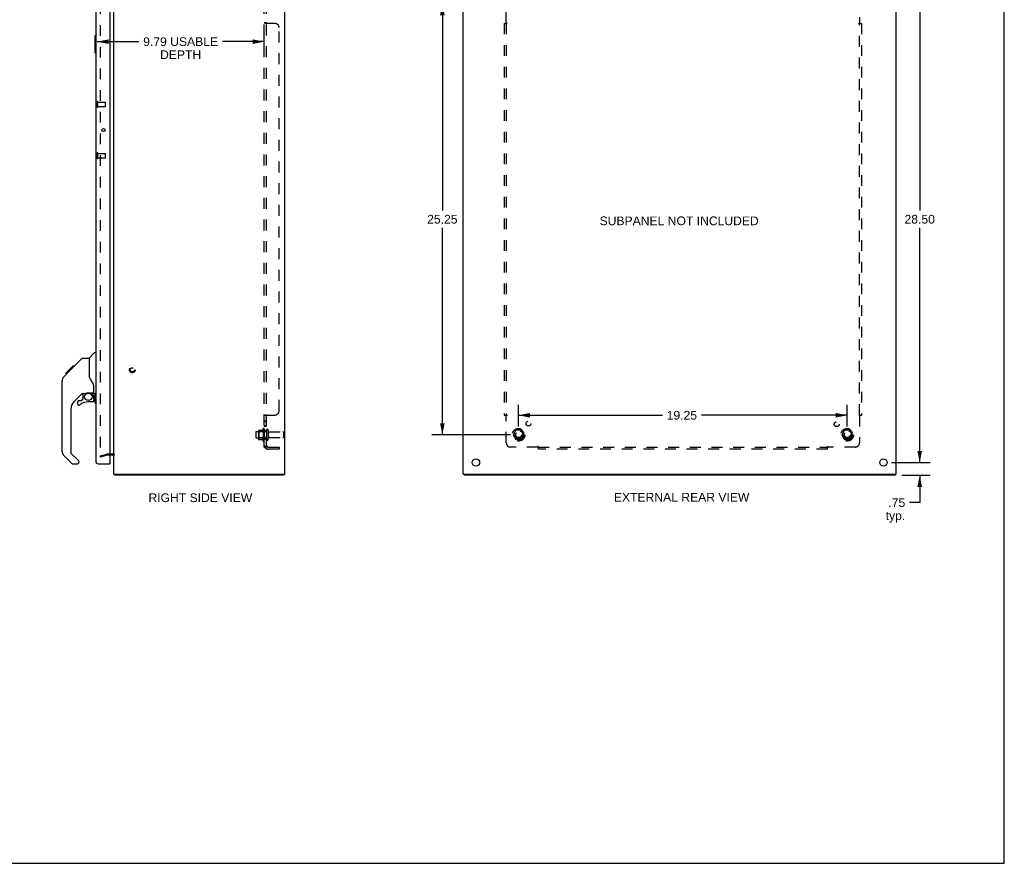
# Model space of a CAD drawing. Header units: inches. Extents: x 0 to 115, y 0 to 75.
# Tile 8 of 9: x 58 to 115, y 0 to 49. Entities that reach past the tile are written whole.
import ezdxf

# ---------------------------------------------------------------- set-up
doc = ezdxf.new("R2010")
doc.units = ezdxf.units.IN
doc.header["$LTSCALE"] = 6.344535
doc.header["$MEASUREMENT"] = 0
doc.linetypes.add('HIDDEN', pattern=[0.2, 0.1, -0.1])
doc.layers.get('0').update_dxf_attribs({"linetype": 'CONTINUOUS'})
for name, color, linetype in [('DEFAULT_2', 8, 'HIDDEN'), ('DIMENSIONS', 7, 'CONTINUOUS'), ('DOOR_ASSEMBLY', 7, 'CONTINUOUS'), ('SUBPANEL', 7, 'CONTINUOUS')]:
    doc.layers.add(name, color=color, linetype=linetype)
doc.styles.get("Standard").update_dxf_attribs({"font": 'arial.ttf'})
doc.dimstyles.new('DIMSTYLE_1', dxfattribs={"dimtxt": 0.50892, "dimasz": 0.67856, "dimexe": 0.09, "dimexo": 0.07, "dimgap": 0.0375, "dimtad": 0, "dimtih": 1, "dimtoh": 1, "dimzin": 4, "dimdsep": 46, "dimtxsty": 'Standard', "dimblk": '_FILLED', "dimblk1": '_FILLED', "dimblk2": '_FILLED', "dimcen": 0.09, "dimazin": 1, "dimtfac": 1, "dimtdec": 3, "dimtofl": 0, "dimtmove": 0, "dimatfit": 3, "dimldrblk": '_FILLED', "dimfxl": 0, "dimtolj": 1, "dimtzin": 4, "dimarcsym": 0})

# ---------------------------------------------------------------- blocks, each defined once
blk = doc.blocks.new('_FILLED')
at = {"color": 0, "linetype": 'ByBlock'}
blk.add_solid([(0, 0), (-1, 0.2), (-1, -0.2)], dxfattribs=at)
blk = doc.blocks.new('*D3')
at = {"layer": 'DIMENSIONS', "color": 2, "linetype": 'Continuous'}
for p, q in [((108.752, 51.973), (111.011, 51.973)), ((110.4, 51.973), (110.4, 38.232)), ((110.4, 23.473), (110.4, 37.214)), ((108.752, 23.473), (111.011, 23.473))]:
    blk.add_line(p, q, dxfattribs=at)
at = {"layer": 'DIMENSIONS', "color": 2, "linetype": 'Continuous', "xscale": 0.6785598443, "yscale": 0.6785598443, "zscale": 0.6785598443}
for p, rotation in [((110.4, 51.973), 90), ((110.4, 23.473), 270)]:
    blk.add_blockref('_FILLED', p, dxfattribs=dict(at, rotation=rotation))
at = {"layer": 'DIMENSIONS', "color": 2, "linetype": 'Continuous', "insert": (110.4, 37.977), "char_height": 0.5089, "width": 1.77838, "attachment_point": 2, "line_spacing_factor": 0.9}
blk.add_mtext('28.50', dxfattribs=at)
blk = doc.blocks.new('*D8')
at = {"layer": 'DIMENSIONS', "color": 2, "linetype": 'Continuous'}
for p, q in [((72.001, 47.514), (72.001, 48.731)), ((62.208, 48.121), (64.661, 48.121)), ((72.001, 48.121), (69.549, 48.121))]:
    blk.add_line(p, q, dxfattribs=at)
at = {"layer": 'DIMENSIONS', "color": 2, "linetype": 'Continuous', "xscale": 0.6785598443, "yscale": 0.6785598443, "zscale": 0.6785598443, "rotation": 180}
blk.add_blockref('_FILLED', (62.208, 48.121), dxfattribs=at)
at = {"layer": 'DIMENSIONS', "color": 2, "linetype": 'Continuous', "xscale": 0.6785598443, "yscale": 0.6785598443, "zscale": 0.6785598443}
blk.add_blockref('_FILLED', (72.001, 48.121), dxfattribs=at)
at = {"layer": 'DIMENSIONS', "color": 2, "linetype": 'Continuous', "insert": (67.105, 48.375), "char_height": 0.50892, "width": 4.37974, "attachment_point": 2, "line_spacing_factor": 0.9}
blk.add_mtext('9.79 USABLE\\PDEPTH', dxfattribs=at)
blk = doc.blocks.new('*D9')
at = {"layer": 'DIMENSIONS', "color": 2, "linetype": 'Continuous'}
for p, q in [((110.4, 23.473), (110.4, 24.83)), ((108.752, 23.473), (111.011, 23.473)), ((109.359, 22.723), (111.011, 22.723)), ((110.4, 22.723), (110.4, 21.122)), ((110.4, 21.122), (109.806, 21.122))]:
    blk.add_line(p, q, dxfattribs=at)
at = {"layer": 'DIMENSIONS', "color": 2, "linetype": 'Continuous', "xscale": 0.6785598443, "yscale": 0.6785598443, "zscale": 0.6785598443}
for p, rotation in [((110.4, 23.473), 270), ((110.4, 22.723), 90)]:
    blk.add_blockref('_FILLED', p, dxfattribs=dict(at, rotation=rotation))
at = {"layer": 'DIMENSIONS', "color": 2, "linetype": 'Continuous', "insert": (109.552, 21.377), "char_height": 0.5089, "width": 1.1446, "attachment_point": 3, "line_spacing_factor": 0.9}
blk.add_mtext('.75\\Ptyp.', dxfattribs=at)
blk = doc.blocks.new('*D13')
at = {"layer": 'DIMENSIONS', "color": 2, "linetype": 'Continuous'}
for p, q in [((86.427, 50.348), (81.826, 50.348)), ((82.437, 50.348), (82.437, 38.232)), ((82.437, 25.098), (82.437, 37.214)), ((86.427, 25.098), (81.826, 25.098))]:
    blk.add_line(p, q, dxfattribs=at)
at = {"layer": 'DIMENSIONS', "color": 2, "linetype": 'Continuous', "xscale": 0.6785598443, "yscale": 0.6785598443, "zscale": 0.6785598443}
for p, rotation in [((82.437, 50.348), 90), ((82.437, 25.098), 270)]:
    blk.add_blockref('_FILLED', p, dxfattribs=dict(at, rotation=rotation))
at = {"layer": 'DIMENSIONS', "color": 2, "linetype": 'Continuous', "insert": (82.437, 37.977), "char_height": 0.5089, "width": 1.77838, "attachment_point": 2, "line_spacing_factor": 0.9}
blk.add_mtext('25.25', dxfattribs=at)
blk = doc.blocks.new('*D14')
at = {"layer": 'DIMENSIONS', "color": 2, "linetype": 'Continuous'}
for p, q in [((86.902, 25.573), (86.902, 26.852)), ((106.152, 25.573), (106.152, 26.852)), ((86.902, 26.241), (95.324, 26.241)), ((106.152, 26.241), (97.611, 26.241))]:
    blk.add_line(p, q, dxfattribs=at)
at = {"layer": 'DIMENSIONS', "color": 2, "linetype": 'Continuous', "xscale": 0.6785598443, "yscale": 0.6785598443, "zscale": 0.6785598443, "rotation": 180}
blk.add_blockref('_FILLED', (86.902, 26.241), dxfattribs=at)
at = {"layer": 'DIMENSIONS', "color": 2, "linetype": 'Continuous', "xscale": 0.6785598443, "yscale": 0.6785598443, "zscale": 0.6785598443}
blk.add_blockref('_FILLED', (106.152, 26.241), dxfattribs=at)
at = {"layer": 'DIMENSIONS', "color": 2, "linetype": 'Continuous', "insert": (96.467, 26.495), "char_height": 0.5089, "width": 1.77838, "attachment_point": 2, "line_spacing_factor": 0.9}
blk.add_mtext('19.25', dxfattribs=at)

msp = doc.modelspace()

# ---------------------------------------------------------------- linework, layer by layer
at = {"color": 7, "linetype": 'Continuous'}
for p, q in [((115.355, 0), (115.355, 74.642)), ((63.243, 22.766), (63.264, 22.787)), ((63.264, 22.798), (63.264, 22.723)), ((73.138, 22.798), (73.138, 22.723)), ((83.715, 22.798), (83.715, 22.723)), ((108.964, 22.798), (108.964, 22.723)), ((0, 0), (115.355, 0))]:
    msp.add_line(p, q, dxfattribs=at)
at = {"color": 3, "linetype": 'Continuous'}
for p, q in [((63.201, 22.798), (63.201, 52.648)), ((73.201, 22.798), (73.201, 52.648)), ((83.652, 22.798), (83.652, 52.648)), ((109.027, 22.798), (109.027, 52.648)), ((63.131, 23.898), (62.958, 23.898)), ((63.201, 22.798), (73.201, 22.798)), ((63.252, 22.746), (63.254, 22.739)), ((73.138, 22.723), (63.264, 22.723)), ((83.652, 22.798), (109.027, 22.798)), ((108.964, 22.723), (83.715, 22.723))]:
    msp.add_line(p, q, dxfattribs=at)
for points in [[(63.243, 22.766), (63.244, 22.765), (63.245, 22.763), (63.246, 22.762), (63.247, 22.76), (63.248, 22.758), (63.249, 22.756), (63.25, 22.753), (63.251, 22.751), (63.252, 22.748), (63.252, 22.746)], [(63.254, 22.739), (63.255, 22.737), (63.255, 22.735), (63.256, 22.733), (63.257, 22.731), (63.257, 22.73), (63.258, 22.728), (63.258, 22.727), (63.259, 22.726), (63.26, 22.725), (63.261, 22.724), (63.261, 22.724), (63.262, 22.723), (63.263, 22.723), (63.264, 22.723), (63.264, 22.723)]]:
    msp.add_lwpolyline(points, dxfattribs=at)
for centre in [(84.402, 23.473), (108.277, 23.473)]:
    msp.add_circle(centre, 0.219, dxfattribs=at)
for centre, radius, start, end in [((63.131, 23.828), 0.07, 0, 90), ((63.346, 22.868), 0.145, 208.86852, 224.60138)]:
    msp.add_arc(centre, radius, start, end, dxfattribs=at)
at = {"layer": 'DEFAULT_2', "color": 8, "linetype": 'HIDDEN'}
for p, q in [((62.389, 51.632), (62.389, 23.814)), ((71.931, 25.454), (71.931, 24.742)), ((72.001, 25.432), (72.001, 24.764)), ((71.501, 25.251), (71.501, 24.945)), ((71.531, 25.281), (72.126, 25.281)), ((71.531, 24.915), (72.126, 24.915)), ((71.665, 25.353), (71.665, 24.842)), ((71.685, 25.281), (71.665, 25.301)), ((71.685, 24.914), (71.665, 24.894)), ((71.676, 25.375), (71.904, 25.375)), ((71.676, 24.82), (71.904, 24.82)), ((71.981, 25.281), (71.685, 25.281)), ((71.685, 25.281), (71.685, 24.914)), ((71.981, 24.914), (71.685, 24.914)), ((71.981, 25.281), (72.001, 25.301)), ((71.981, 25.281), (71.981, 24.914)), ((71.981, 24.914), (72.001, 24.894)), ((72.126, 25.362), (72.126, 24.833)), ((72.232, 25.362), (72.232, 24.833)), ((72.295, 25.264), (73.096, 25.264)), ((72.295, 24.932), (73.096, 24.932)), ((73.126, 25.234), (73.126, 24.962)), ((86.739, 25.37), (86.585, 25.103)), ((86.585, 25.093), (86.739, 24.825)), ((87.057, 25.375), (86.748, 25.375)), ((87.057, 24.82), (86.748, 24.82)), ((87.22, 25.103), (87.066, 25.37)), ((87.066, 24.825), (87.22, 25.093)), ((105.989, 25.37), (105.835, 25.103)), ((105.835, 25.093), (105.989, 24.825)), ((106.307, 25.375), (105.998, 25.375)), ((106.307, 24.82), (105.998, 24.82)), ((106.47, 25.103), (106.316, 25.37)), ((106.316, 24.825), (106.47, 25.093)), ((62.389, 23.866), (62.773, 23.969)), ((62.408, 23.793), (62.389, 23.866)), ((62.793, 23.896), (62.408, 23.793)), ((62.803, 23.973), (63.131, 23.973)), ((62.958, 23.898), (62.803, 23.898))]:
    msp.add_line(p, q, dxfattribs=at)
for points in [[(62.389, 23.814), (62.389, 23.812), (62.389, 23.811), (62.39, 23.809), (62.39, 23.808), (62.391, 23.807)], [(62.403, 23.799), (62.403, 23.799), (62.401, 23.799), (62.4, 23.799), (62.398, 23.8), (62.397, 23.8), (62.396, 23.801), (62.395, 23.802), (62.393, 23.803), (62.392, 23.804), (62.392, 23.805), (62.391, 23.807)], [(62.407, 23.799), (62.406, 23.799), (62.404, 23.799), (62.403, 23.799)]]:
    msp.add_lwpolyline(points, dxfattribs=at)
for centre, radius in [((64.276, 28.898), 0.164), ((64.276, 28.898), 0.124), ((86.902, 25.098), 0.372), ((86.902, 25.098), 0.356), ((86.902, 25.098), 0.318), ((106.152, 25.098), 0.372), ((106.152, 25.098), 0.356), ((106.152, 25.098), 0.318), ((86.902, 25.098), 0.204), ((86.902, 25.098), 0.183), ((86.902, 25.098), 0.183), ((86.902, 25.098), 0.166), ((106.152, 25.098), 0.204), ((106.152, 25.098), 0.183), ((106.152, 25.098), 0.183), ((106.152, 25.098), 0.166)]:
    msp.add_circle(centre, radius, dxfattribs=at)
for centre, radius, start, end in [((71.885, 25.385), 0.01, 270, 336.03207), ((72.532, 25.098), 0.698, 149.33687, 156.03207), ((71.963, 25.432), 0.0384, 0, 145.55034), ((72.179, 25.362), 0.053, 0, 180), ((71.531, 25.251), 0.03, 90, 180), ((71.531, 24.945), 0.03, 180, 270), ((71.807, 25.353), 0.141, 174.79195, 180), ((71.807, 24.842), 0.141, 180, 185.20805), ((71.676, 25.365), 0.01, 90, 174.80617), ((71.676, 24.83), 0.01, 185.19383, 270), ((71.885, 24.81), 0.01, 23.96793, 90), ((72.532, 25.098), 0.698, 203.96793, 210.66313), ((72.179, 24.833), 0.053, 180, 360), ((72.295, 25.326), 0.0625, 180, 270), ((72.295, 24.869), 0.0625, 90, 180), ((73.096, 25.234), 0.03, 0, 90), ((73.096, 24.962), 0.03, 270, 360), ((86.594, 25.098), 0.01, 150.01268, 209.98829), ((86.748, 25.365), 0.01, 90.01235, 149.98915), ((86.748, 24.83), 0.01, 210.01204, 269.98872), ((87.057, 25.365), 0.01, 30.01204, 89.98872), ((87.057, 24.83), 0.01, 270.01235, 329.98915), ((87.211, 25.098), 0.01, 330.01268, 29.98829), ((105.844, 25.098), 0.01, 150.01268, 209.98829), ((105.998, 25.365), 0.01, 90.01235, 149.98915), ((105.998, 24.83), 0.01, 210.01204, 269.98872), ((106.307, 25.365), 0.01, 30.01204, 89.98872), ((106.307, 24.83), 0.01, 270.01235, 329.98915), ((106.461, 25.098), 0.01, 330.01268, 29.98829), ((71.963, 24.764), 0.0384, 214.44966, 360), ((62.803, 23.858), 0.115, 90, 105), ((62.803, 23.858), 0.04, 90, 105), ((63.131, 23.828), 0.145, 38.75492, 90)]:
    msp.add_arc(centre, radius, start, end, dxfattribs=at)
at = {"layer": 'DOOR_ASSEMBLY', "color": 3, "linetype": 'Continuous'}
for p, q in [((62.958, 51.958), (62.958, 23.488)), ((62.133, 51.903), (62.133, 23.543)), ((62.278, 23.398), (62.958, 23.398))]:
    msp.add_line(p, q, dxfattribs=at)
at = {"layer": 'DOOR_ASSEMBLY', "color": 7, "linetype": 'Continuous'}
for p, q in [((62.073, 48.458), (62.073, 47.488)), ((62.088, 48.473), (62.133, 48.473)), ((62.12, 48.373), (62.12, 47.573)), ((62.088, 47.473), (62.133, 47.473)), ((60.558, 28.799), (61.323, 29.564)), ((61.379, 29.587), (61.74, 29.587)), ((61.74, 29.587), (61.74, 28.482)), ((61.746, 29.592), (62.043, 29.89)), ((62.133, 29.902), (62.071, 29.902)), ((60.39, 28.698), (60.8, 29.107)), ((60.558, 28.865), (60.625, 28.865)), ((60.707, 28.947), (60.64, 28.947)), ((60.716, 29.024), (60.783, 29.024)), ((60.8, 29.107), (60.802, 29.109)), ((60.8, 29.108), (60.867, 29.108)), ((60.866, 29.107), (60.8, 29.107)), ((60.802, 29.109), (60.868, 29.109)), ((60.28, 28.52), (60.26, 28.498)), ((60.28, 28.52), (60.558, 28.798)), ((60.386, 28.694), (60.389, 28.697)), ((60.386, 28.694), (60.453, 28.694)), ((60.389, 28.697), (60.456, 28.697)), ((60.39, 28.698), (60.457, 28.698)), ((60.538, 28.779), (60.471, 28.779)), ((60.598, 28.839), (60.579, 28.819)), ((61.759, 28.491), (61.74, 28.545)), ((61.787, 28.426), (61.759, 28.491)), ((60.165, 24.14), (60.165, 28.243)), ((62.015, 27.559), (62.015, 27.966)), ((61.351, 27.525), (60.85, 27.023)), ((61.31, 27.108), (61.382, 27.18)), ((61.385, 27.515), (61.385, 27.188)), ((61.428, 27.52), (61.515, 27.52)), ((61.7, 27.561), (61.996, 27.561)), ((61.878, 27.561), (61.958, 27.481)), ((61.948, 27.472), (61.943, 27.467)), ((61.952, 27.476), (61.948, 27.472)), ((61.996, 27.342), (62.015, 27.342)), ((62.015, 27.105), (62.015, 27.342)), ((62.055, 27.52), (62.133, 27.52)), ((62.073, 27.52), (62.073, 26.988)), ((62.12, 27.52), (62.12, 27.073)), ((60.677, 26.606), (60.677, 24.054)), ((61.07, 27.026), (61.07, 26.907)), ((61.149, 27.105), (61.302, 27.105)), ((61.937, 27.026), (61.7, 27.026)), ((62.088, 26.973), (62.133, 26.973)), ((60.732, 23.409), (60.28, 23.861)), ((60.7, 23.998), (61.135, 23.563)), ((61.07, 23.386), (60.788, 23.386)), ((61.149, 23.529), (61.149, 23.465)), ((62.943, 23.473), (62.958, 23.473)), ((62.958, 23.473), (62.958, 23.398))]:
    msp.add_line(p, q, dxfattribs=at)
at = {"layer": 'DOOR_ASSEMBLY', "color": 8, "linetype": 'HIDDEN'}
for p, q in [((62.208, 44.303), (62.208, 44.587)), ((62.251, 44.303), (62.251, 44.587)), ((62.251, 44.569), (62.698, 44.569)), ((62.708, 44.331), (62.708, 44.559)), ((62.251, 44.321), (62.698, 44.321)), ((62.208, 41.303), (62.208, 41.587)), ((62.251, 41.303), (62.251, 41.587)), ((62.251, 41.569), (62.698, 41.569)), ((62.708, 41.331), (62.708, 41.559)), ((62.251, 41.321), (62.698, 41.321))]:
    msp.add_line(p, q, dxfattribs=at)
at = {"layer": 'DOOR_ASSEMBLY', "color": 7, "linetype": 'Continuous'}
for points in [[(62.118, 48.409), (62.119, 48.403), (62.119, 48.397), (62.12, 48.391), (62.12, 48.385), (62.12, 48.379), (62.12, 48.373)], [(62.12, 47.573), (62.12, 47.566), (62.12, 47.56), (62.12, 47.554), (62.119, 47.548), (62.119, 47.542), (62.118, 47.537)], [(61.323, 29.564), (61.331, 29.57), (61.339, 29.576), (61.348, 29.581), (61.358, 29.584), (61.368, 29.586), (61.379, 29.587)], [(60.684, 28.925), (60.663, 28.903), (60.641, 28.882), (60.62, 28.86), (60.598, 28.839)], [(60.28, 28.52), (60.26, 28.498), (60.235, 28.466), (60.213, 28.431), (60.195, 28.394), (60.181, 28.355), (60.172, 28.314), (60.166, 28.273), (60.165, 28.243)], [(60.579, 28.819), (60.565, 28.805), (60.558, 28.798)], [(61.962, 28.137), (61.912, 28.21), (61.862, 28.287), (61.822, 28.359), (61.787, 28.426)], [(62.015, 27.966), (62.014, 27.99), (62.01, 28.024), (62.001, 28.058), (61.989, 28.09), (61.974, 28.119), (61.962, 28.137)], [(61.515, 27.52), (61.517, 27.52), (61.524, 27.521), (61.533, 27.523), (61.543, 27.526), (61.555, 27.53), (61.568, 27.535), (61.583, 27.54), (61.599, 27.545), (61.617, 27.55), (61.635, 27.554), (61.654, 27.558), (61.673, 27.56), (61.692, 27.561), (61.7, 27.561)], [(61.995, 27.342), (61.995, 27.356), (61.993, 27.37), (61.99, 27.383), (61.987, 27.397), (61.982, 27.41), (61.976, 27.423), (61.969, 27.435), (61.961, 27.446), (61.953, 27.457), (61.943, 27.467)], [(61.958, 27.481), (61.957, 27.481), (61.957, 27.481), (61.956, 27.48), (61.955, 27.479), (61.952, 27.476)], [(62.12, 27.073), (62.12, 27.066), (62.12, 27.06), (62.12, 27.054), (62.119, 27.048), (62.119, 27.042), (62.118, 27.037)]]:
    msp.add_lwpolyline(points, dxfattribs=at)
at = {"layer": 'DOOR_ASSEMBLY', "color": 3, "linetype": 'Continuous'}
msp.add_circle((62.586, 42.945), 0.094, dxfattribs=at)
at = {"layer": 'DOOR_ASSEMBLY', "color": 7, "linetype": 'Continuous'}
msp.add_circle((61.7, 27.321), 0.217, dxfattribs=at)
for centre, radius, start, end in [((62.088, 48.458), 0.015, 90, 180), ((62.118, 48.458), 0.015, 0, 90), ((62.088, 47.488), 0.015, 180, 270), ((62.118, 47.488), 0.015, 270, 360), ((62.071, 29.862), 0.0394, 90, 135), ((60.598, 28.226), 0.433, 137.27268, 137.76144), ((61.428, 27.323), 0.197, 90, 135), ((61.374, 27.188), 0.0118, 315, 360), ((61.818, 27.342), 0.197, 0, 45), ((61.996, 27.581), 0.0197, 270, 360), ((62.055, 27.559), 0.0394, 180, 270), ((61.267, 26.606), 0.591, 135, 180), ((61.149, 27.026), 0.0787, 90, 180), ((61.149, 26.907), 0.0787, 180, 309.5212), ((61.7, 26.238), 0.787, 90, 129.5212), ((61.302, 27.116), 0.0118, 270, 315), ((61.937, 27.105), 0.0787, 270, 360), ((62.088, 26.988), 0.015, 180, 270), ((62.118, 26.988), 0.015, 270, 360), ((60.559, 24.14), 0.394, 180, 225), ((60.755, 24.054), 0.0787, 180, 225), ((60.788, 23.465), 0.0787, 225, 270), ((61.07, 23.465), 0.0787, 270, 360), ((61.102, 23.529), 0.0472, 0, 45)]:
    msp.add_arc(centre, radius, start, end, dxfattribs=at)
at = {"layer": 'DOOR_ASSEMBLY', "color": 8, "linetype": 'HIDDEN'}
for centre, radius, start, end in [((62.23, 44.587), 0.0215, 360, 180), ((62.698, 44.559), 0.01, 360, 90), ((62.23, 44.303), 0.0215, 180, 0), ((62.698, 44.331), 0.01, 270, 0), ((62.23, 41.587), 0.0215, 360, 180), ((62.698, 41.559), 0.01, 360, 90), ((62.23, 41.303), 0.0215, 180, 0), ((62.698, 41.331), 0.01, 270, 0)]:
    msp.add_arc(centre, radius, start, end, dxfattribs=at)
at = {"layer": 'DOOR_ASSEMBLY', "color": 3, "linetype": 'Continuous'}
for centre, radius, start, end in [((62.278, 23.543), 0.145, 180, 270), ((62.943, 23.488), 0.015, 270, 360)]:
    msp.add_arc(centre, radius, start, end, dxfattribs=at)
at = {"layer": 'SUBPANEL', "color": 8, "linetype": 'HIDDEN'}
for p, q in [((72.001, 24.379), (72.001, 51.066)), ((72.126, 24.379), (72.126, 51.066)), ((86.184, 49.227), (86.184, 50.816)), ((106.871, 50.816), (106.871, 49.227)), ((72.001, 49.226), (72.001, 49.227)), ((72.126, 49.227), (72.001, 49.227)), ((72.006, 49.217), (72.005, 49.219)), ((72.055, 49.191), (72.054, 49.193)), ((72.626, 49.191), (72.055, 49.191)), ((72.127, 49.226), (72.126, 49.227)), ((72.129, 49.221), (72.128, 49.222)), ((86.059, 49.191), (86.059, 26.254)), ((86.059, 49.191), (86.225, 49.191)), ((86.184, 49.191), (86.184, 26.254)), ((106.83, 49.191), (106.996, 49.191)), ((106.871, 26.254), (106.871, 49.191)), ((106.996, 49.191), (106.996, 26.254)), ((72.876, 26.504), (72.876, 48.941)), ((72.126, 26.219), (72.001, 26.219)), ((72.008, 26.23), (72.006, 26.228)), ((72.013, 26.233), (72.01, 26.231)), ((72.055, 26.254), (72.626, 26.254)), ((72.13, 26.226), (72.129, 26.225)), ((72.144, 26.237), (72.143, 26.236)), ((72.152, 26.246), (72.151, 26.244)), ((86.059, 26.254), (86.225, 26.254)), ((86.184, 24.629), (86.184, 26.219)), ((106.83, 26.254), (106.996, 26.254)), ((106.871, 26.219), (106.871, 24.629)), ((72.126, 25.893), (72.001, 25.893)), ((72.126, 25.857), (72.001, 25.857)), ((72.126, 25.612), (72.001, 25.612)), ((72.126, 25.576), (72.001, 25.576)), ((72.126, 25.348), (72.001, 25.348)), ((72.126, 24.848), (72.001, 24.848)), ((72.126, 24.379), (72.001, 24.379)), ((72.055, 24.34), (72.152, 24.42)), ((72.104, 24.389), (72.102, 24.388)), ((72.105, 24.39), (72.104, 24.389)), ((72.107, 24.39), (72.105, 24.39)), ((72.108, 24.391), (72.107, 24.39)), ((72.11, 24.391), (72.108, 24.391)), ((72.111, 24.392), (72.11, 24.391)), ((72.112, 24.393), (72.111, 24.392)), ((72.114, 24.393), (72.112, 24.393)), ((72.115, 24.394), (72.114, 24.393)), ((72.116, 24.394), (72.115, 24.394)), ((72.118, 24.395), (72.116, 24.394)), ((72.119, 24.396), (72.118, 24.395)), ((72.12, 24.396), (72.119, 24.396)), ((72.121, 24.397), (72.12, 24.396)), ((72.122, 24.397), (72.121, 24.397)), ((72.123, 24.398), (72.122, 24.397)), ((72.144, 24.406), (72.14, 24.401)), ((72.238, 24.379), (72.876, 24.379)), ((72.876, 24.254), (72.238, 24.254)), ((72.876, 24.379), (72.876, 24.254)), ((88.023, 24.379), (86.434, 24.379)), ((88.059, 24.254), (88.059, 24.42)), ((88.059, 24.379), (104.996, 24.379)), ((104.996, 24.254), (88.059, 24.254)), ((104.996, 24.254), (104.996, 24.42)), ((106.621, 24.379), (105.032, 24.379))]:
    msp.add_line(p, q, dxfattribs=at)
for points in [[(72.013, 49.213), (72.01, 49.214), (72.008, 49.216), (72.006, 49.217), (72.005, 49.219), (72.004, 49.22), (72.003, 49.222), (72.002, 49.223), (72.002, 49.225), (72.001, 49.226), (72.001, 49.227)], [(72.03, 49.205), (72.027, 49.206), (72.024, 49.207), (72.021, 49.208), (72.018, 49.21), (72.015, 49.211), (72.013, 49.213), (72.01, 49.214), (72.008, 49.216)], [(72.042, 49.199), (72.039, 49.201), (72.036, 49.202), (72.03, 49.205)], [(72.05, 49.195), (72.047, 49.197), (72.045, 49.198), (72.042, 49.199)], [(72.055, 49.191), (72.054, 49.193), (72.052, 49.194), (72.05, 49.195)], [(72.134, 49.216), (72.133, 49.217), (72.131, 49.218), (72.13, 49.219), (72.129, 49.221), (72.128, 49.222), (72.127, 49.223), (72.127, 49.225), (72.127, 49.226), (72.126, 49.227)], [(72.14, 49.212), (72.136, 49.215), (72.134, 49.216), (72.133, 49.217), (72.131, 49.218), (72.13, 49.219)], [(72.148, 49.205), (72.147, 49.206), (72.146, 49.207), (72.144, 49.209), (72.143, 49.21), (72.141, 49.211), (72.14, 49.212)], [(72.152, 49.191), (72.152, 49.193), (72.152, 49.194), (72.152, 49.196), (72.152, 49.197), (72.152, 49.198), (72.152, 49.2), (72.151, 49.201), (72.15, 49.202), (72.149, 49.204), (72.148, 49.205), (72.147, 49.206), (72.146, 49.207), (72.144, 49.209), (72.143, 49.21)], [(72.152, 49.193), (72.152, 49.194), (72.152, 49.196), (72.152, 49.197), (72.152, 49.198), (72.152, 49.2)], [(86.145, 49.191), (86.147, 49.193), (86.149, 49.194), (86.15, 49.195), (86.152, 49.197), (86.154, 49.198), (86.155, 49.199), (86.157, 49.201), (86.158, 49.202), (86.16, 49.203), (86.161, 49.205), (86.162, 49.206), (86.164, 49.207), (86.165, 49.208), (86.17, 49.214)], [(86.17, 49.214), (86.172, 49.216), (86.174, 49.217), (86.175, 49.219), (86.177, 49.22), (86.178, 49.222), (86.18, 49.223), (86.181, 49.225), (86.183, 49.226), (86.184, 49.227)], [(86.202, 49.215), (86.198, 49.217), (86.196, 49.218), (86.194, 49.219), (86.192, 49.221), (86.19, 49.222), (86.188, 49.223), (86.186, 49.225), (86.185, 49.226), (86.184, 49.227)], [(86.225, 49.191), (86.224, 49.193), (86.223, 49.194), (86.223, 49.196), (86.222, 49.197), (86.221, 49.198), (86.22, 49.2), (86.219, 49.201), (86.218, 49.202), (86.217, 49.204), (86.216, 49.205), (86.214, 49.206), (86.213, 49.207), (86.211, 49.209), (86.209, 49.21), (86.208, 49.211), (86.206, 49.212), (86.204, 49.213), (86.202, 49.215)], [(106.83, 49.191), (106.831, 49.193), (106.831, 49.194), (106.832, 49.196), (106.833, 49.197), (106.834, 49.198), (106.835, 49.2), (106.836, 49.201), (106.837, 49.202), (106.838, 49.204), (106.839, 49.205), (106.841, 49.206), (106.842, 49.207), (106.844, 49.209), (106.845, 49.21), (106.847, 49.211), (106.849, 49.212), (106.851, 49.213), (106.853, 49.215), (106.857, 49.217)], [(106.857, 49.217), (106.859, 49.218), (106.861, 49.219), (106.863, 49.221), (106.865, 49.222), (106.867, 49.223), (106.868, 49.225), (106.87, 49.226), (106.871, 49.227)], [(106.883, 49.216), (106.881, 49.217), (106.88, 49.219), (106.878, 49.22), (106.876, 49.222), (106.875, 49.223), (106.874, 49.225), (106.872, 49.226), (106.871, 49.227)], [(106.89, 49.208), (106.886, 49.213), (106.883, 49.216)], [(106.91, 49.191), (106.908, 49.193), (106.906, 49.194), (106.905, 49.195), (106.903, 49.197), (106.901, 49.198), (106.9, 49.199), (106.898, 49.201), (106.897, 49.202), (106.895, 49.203), (106.894, 49.205), (106.893, 49.206), (106.891, 49.207), (106.89, 49.208)], [(72.036, 26.243), (72.03, 26.241), (72.027, 26.24), (72.024, 26.238), (72.021, 26.237), (72.018, 26.236), (72.015, 26.234), (72.013, 26.233), (72.01, 26.231), (72.008, 26.23), (72.006, 26.228), (72.005, 26.227), (72.004, 26.225), (72.003, 26.223), (72.002, 26.222), (72.002, 26.221), (72.001, 26.22), (72.001, 26.219)], [(72.002, 26.221), (72.001, 26.22), (72.001, 26.219)], [(72.042, 26.246), (72.039, 26.245), (72.036, 26.243)], [(72.055, 26.254), (72.054, 26.253), (72.052, 26.251), (72.05, 26.25), (72.047, 26.249), (72.045, 26.247), (72.042, 26.246)], [(72.055, 26.254), (72.054, 26.253), (72.052, 26.251), (72.05, 26.25)], [(72.136, 26.231), (72.134, 26.23), (72.133, 26.228), (72.131, 26.227), (72.13, 26.226), (72.129, 26.225), (72.128, 26.223), (72.127, 26.222), (72.127, 26.221), (72.127, 26.22), (72.126, 26.219)], [(72.127, 26.221), (72.127, 26.22), (72.126, 26.219)], [(72.134, 26.23), (72.133, 26.228), (72.131, 26.227)], [(72.152, 26.254), (72.152, 26.252), (72.152, 26.251), (72.152, 26.25), (72.152, 26.248), (72.152, 26.247), (72.152, 26.246), (72.151, 26.244), (72.15, 26.243), (72.149, 26.242), (72.148, 26.24), (72.147, 26.239), (72.146, 26.238), (72.144, 26.237), (72.143, 26.236), (72.141, 26.234), (72.14, 26.233), (72.136, 26.231)], [(72.15, 26.243), (72.149, 26.242), (72.148, 26.24), (72.147, 26.239)], [(72.152, 26.254), (72.152, 26.252), (72.152, 26.251), (72.152, 26.25)], [(86.145, 26.254), (86.147, 26.253), (86.149, 26.251), (86.15, 26.25), (86.152, 26.249), (86.154, 26.247), (86.155, 26.246), (86.157, 26.245), (86.158, 26.243), (86.16, 26.242), (86.161, 26.241), (86.162, 26.24), (86.164, 26.238), (86.165, 26.237)], [(86.165, 26.237), (86.169, 26.233), (86.172, 26.23)], [(86.172, 26.23), (86.174, 26.228), (86.175, 26.227), (86.177, 26.225), (86.178, 26.223), (86.18, 26.222), (86.181, 26.221), (86.183, 26.22), (86.184, 26.219)], [(86.198, 26.228), (86.196, 26.227), (86.194, 26.226), (86.192, 26.225), (86.19, 26.223), (86.188, 26.222), (86.186, 26.221), (86.185, 26.22), (86.184, 26.219)], [(86.225, 26.254), (86.224, 26.252), (86.223, 26.251), (86.223, 26.25), (86.222, 26.248), (86.221, 26.247), (86.22, 26.246), (86.219, 26.244), (86.218, 26.243), (86.217, 26.242), (86.216, 26.24), (86.214, 26.239), (86.213, 26.238), (86.211, 26.237), (86.209, 26.236), (86.208, 26.234), (86.206, 26.233), (86.204, 26.232), (86.202, 26.231), (86.198, 26.228)], [(106.83, 26.254), (106.831, 26.252), (106.831, 26.251), (106.832, 26.25), (106.833, 26.248), (106.834, 26.247), (106.835, 26.246), (106.836, 26.244), (106.837, 26.243), (106.838, 26.242), (106.839, 26.24), (106.841, 26.239), (106.842, 26.238), (106.844, 26.237), (106.845, 26.236), (106.847, 26.234), (106.849, 26.233), (106.851, 26.232), (106.853, 26.231)], [(106.853, 26.231), (106.857, 26.228), (106.859, 26.227), (106.861, 26.226), (106.863, 26.225), (106.865, 26.223), (106.867, 26.222), (106.868, 26.221), (106.87, 26.22), (106.871, 26.219)], [(106.884, 26.231), (106.883, 26.23), (106.881, 26.228), (106.88, 26.227), (106.878, 26.225), (106.876, 26.223), (106.875, 26.222), (106.874, 26.221), (106.872, 26.22), (106.871, 26.219)], [(106.91, 26.254), (106.908, 26.253), (106.906, 26.251), (106.905, 26.25), (106.903, 26.249), (106.901, 26.247), (106.9, 26.246), (106.898, 26.245), (106.897, 26.243), (106.895, 26.242), (106.894, 26.241), (106.893, 26.24), (106.891, 26.238), (106.89, 26.237), (106.884, 26.231)], [(72.03, 24.356), (72.024, 24.359), (72.021, 24.36), (72.018, 24.362), (72.015, 24.363), (72.013, 24.364), (72.01, 24.366), (72.008, 24.367), (72.006, 24.369), (72.005, 24.371), (72.004, 24.372), (72.003, 24.374), (72.002, 24.375), (72.002, 24.377), (72.001, 24.378), (72.001, 24.379)], [(72.055, 24.34), (72.054, 24.342), (72.052, 24.344), (72.05, 24.346), (72.047, 24.347), (72.045, 24.349), (72.042, 24.35), (72.039, 24.352), (72.036, 24.353), (72.033, 24.355), (72.03, 24.356)], [(72.102, 24.388), (72.1, 24.388), (72.099, 24.387), (72.099, 24.387), (72.098, 24.387), (72.097, 24.386), (72.096, 24.386), (72.095, 24.386), (72.094, 24.385), (72.093, 24.385), (72.092, 24.385), (72.091, 24.385), (72.09, 24.384), (72.09, 24.384), (72.089, 24.384), (72.088, 24.383), (72.087, 24.383), (72.086, 24.383), (72.085, 24.383), (72.084, 24.382), (72.083, 24.382), (72.082, 24.382), (72.082, 24.382), (72.081, 24.382), (72.08, 24.381), (72.079, 24.381), (72.078, 24.381), (72.078, 24.381), (72.077, 24.381), (72.076, 24.38), (72.075, 24.38), (72.075, 24.38), (72.074, 24.38), (72.073, 24.38), (72.072, 24.38), (72.072, 24.38), (72.071, 24.379), (72.07, 24.379), (72.07, 24.379), (72.069, 24.379), (72.068, 24.379), (72.068, 24.379), (72.068, 24.379), (72.067, 24.379), (72.067, 24.379)], [(72.067, 24.379), (72.067, 24.379), (72.067, 24.379), (72.067, 24.379), (72.067, 24.379), (72.067, 24.379), (72.067, 24.379), (72.067, 24.379), (72.068, 24.379), (72.068, 24.379), (72.068, 24.379), (72.069, 24.379), (72.069, 24.379), (72.07, 24.379)], [(72.13, 24.402), (72.13, 24.402), (72.13, 24.402), (72.13, 24.402), (72.13, 24.402), (72.13, 24.401), (72.129, 24.401), (72.129, 24.401), (72.129, 24.401), (72.128, 24.401), (72.128, 24.4), (72.127, 24.4), (72.127, 24.4), (72.126, 24.4), (72.126, 24.399), (72.125, 24.399), (72.125, 24.399), (72.124, 24.398), (72.124, 24.398), (72.123, 24.398)], [(72.14, 24.401), (72.138, 24.399), (72.136, 24.397), (72.134, 24.395), (72.133, 24.393), (72.131, 24.391), (72.13, 24.389), (72.129, 24.387), (72.128, 24.385), (72.127, 24.383), (72.127, 24.382), (72.127, 24.38), (72.126, 24.379)], [(72.127, 24.399), (72.127, 24.399), (72.128, 24.4), (72.128, 24.4), (72.128, 24.4), (72.129, 24.401), (72.129, 24.401), (72.129, 24.401), (72.13, 24.401), (72.13, 24.402), (72.13, 24.402), (72.13, 24.402), (72.13, 24.402), (72.13, 24.402)], [(72.152, 24.42), (72.152, 24.419), (72.152, 24.419), (72.152, 24.418), (72.152, 24.417), (72.152, 24.416), (72.152, 24.416), (72.151, 24.415), (72.15, 24.413), (72.149, 24.412), (72.148, 24.411), (72.147, 24.409), (72.146, 24.408), (72.144, 24.406)], [(88.036, 24.397), (88.033, 24.393), (88.032, 24.391), (88.031, 24.389), (88.029, 24.387), (88.028, 24.385), (88.027, 24.383), (88.026, 24.382), (88.024, 24.38), (88.023, 24.379)], [(88.036, 24.366), (88.034, 24.367), (88.033, 24.369), (88.031, 24.371), (88.03, 24.372), (88.028, 24.374), (88.027, 24.375), (88.026, 24.377), (88.024, 24.378), (88.023, 24.379)], [(88.059, 24.42), (88.057, 24.419), (88.056, 24.419), (88.054, 24.418), (88.053, 24.417), (88.052, 24.416), (88.05, 24.416), (88.049, 24.415), (88.048, 24.413), (88.046, 24.412), (88.045, 24.411), (88.044, 24.409), (88.043, 24.408), (88.042, 24.406), (88.04, 24.405), (88.039, 24.403), (88.038, 24.401), (88.037, 24.399), (88.036, 24.397)], [(88.059, 24.34), (88.057, 24.342), (88.056, 24.344), (88.055, 24.346), (88.054, 24.347), (88.052, 24.349), (88.051, 24.35), (88.05, 24.352), (88.048, 24.353), (88.047, 24.355), (88.046, 24.356), (88.044, 24.358), (88.043, 24.359), (88.042, 24.36), (88.036, 24.366)], [(104.996, 24.42), (104.998, 24.419), (104.999, 24.419), (105.001, 24.418), (105.002, 24.417), (105.003, 24.416), (105.004, 24.416), (105.006, 24.415), (105.007, 24.413), (105.008, 24.412), (105.01, 24.411), (105.011, 24.409), (105.012, 24.408), (105.013, 24.406), (105.014, 24.405), (105.016, 24.403), (105.017, 24.401), (105.018, 24.399), (105.019, 24.397), (105.022, 24.393)], [(104.996, 24.34), (104.997, 24.342), (104.999, 24.344), (105, 24.346), (105.001, 24.347), (105.003, 24.349), (105.004, 24.35), (105.005, 24.352), (105.007, 24.353), (105.008, 24.355), (105.009, 24.356), (105.011, 24.358), (105.012, 24.359), (105.013, 24.36)], [(105.013, 24.36), (105.017, 24.364), (105.02, 24.367)], [(105.02, 24.367), (105.022, 24.369), (105.024, 24.371), (105.025, 24.372), (105.027, 24.374), (105.028, 24.375), (105.029, 24.377), (105.031, 24.378), (105.032, 24.379)], [(105.022, 24.393), (105.023, 24.391), (105.024, 24.389), (105.025, 24.387), (105.027, 24.385), (105.028, 24.383), (105.029, 24.382), (105.03, 24.38), (105.032, 24.379)]]:
    msp.add_lwpolyline(points, dxfattribs=at)
for centre, radius in [((87.482, 25.753), 0.141), ((105.534, 25.716), 0.141), ((86.902, 25.098), 0.25), ((106.152, 25.098), 0.25)]:
    msp.add_circle(centre, radius, dxfattribs=at)
for centre, radius, start, end in [((72.626, 48.941), 0.25, 0, 90), ((72.626, 26.504), 0.25, 270, 360), ((72.238, 24.491), 0.237, 180, 270), ((72.238, 24.491), 0.112, 180, 270), ((86.434, 24.629), 0.25, 180, 270), ((106.621, 24.629), 0.25, 270, 360)]:
    msp.add_arc(centre, radius, start, end, dxfattribs=at)

# ---------------------------------------------------------------- texts
at = {"layer": 'DIMENSIONS', "color": 2, "linetype": 'Continuous', "char_height": 0.50892, "attachment_point": 2, "line_spacing_factor": 0.9}
for s, insert, width in [('SUBPANEL NOT INCLUDED', (96.309, 37.881), 9.30623), ('RIGHT SIDE VIEW', (68.26, 21.665), 6.0692), ('EXTERNAL REAR VIEW', (96.453, 21.695), 7.92326)]:
    msp.add_mtext(s, dxfattribs=dict(at, insert=insert, width=width))

# ---------------------------------------------------------------- dimensions: what is measured, and where the dimension line sits
at = {"layer": 'DIMENSIONS', "color": 2, "linetype": 'Continuous'}
for base, p1, p2, angle, picture, middle in [((110.4, 51.973), (108.682, 23.473), (108.682, 51.973), 90, '*D3', (110.393, 37.72)), ((82.437, 25.098), (86.497, 50.348), (86.497, 25.098), 270, '*D13', (82.432, 37.72))]:
    dim = msp.add_linear_dim(base=base, p1=p1, p2=p2, angle=angle, dimstyle='DIMSTYLE_1', dxfattribs=at)
    dim.commit()
    dim.dimension.update_dxf_attribs({"geometry": picture, "text_midpoint": middle, "dimtype": 160})
dim = msp.add_linear_dim(base=(72.001, 48.121), p1=(62.208, 24.187), p2=(72.001, 48.801), text='<> USABLE\\PDEPTH', dimstyle='DIMSTYLE_1', dxfattribs=at)
dim.commit()
dim.dimension.update_dxf_attribs({"geometry": '*D8', "text_midpoint": (67.105, 47.739), "dimtype": 160})
dim = msp.add_linear_dim(base=(106.152, 26.241), p1=(86.902, 25.503), p2=(106.152, 25.503), dimstyle='DIMSTYLE_1', dxfattribs=at)
dim.commit()
dim.dimension.update_dxf_attribs({"geometry": '*D14', "text_midpoint": (96.491, 26.238), "dimtype": 160})
dim = msp.add_linear_dim(base=(110.4, 23.473), p1=(109.289, 22.723), p2=(108.682, 23.473), angle=90, text='<>\\Ptyp.', dimstyle='DIMSTYLE_1', dxfattribs=at)
dim.commit()
dim.dimension.update_dxf_attribs({"geometry": '*D9', "text_midpoint": (108.979, 20.741), "dimtype": 160})

doc.saveas('drawing.dxf')
